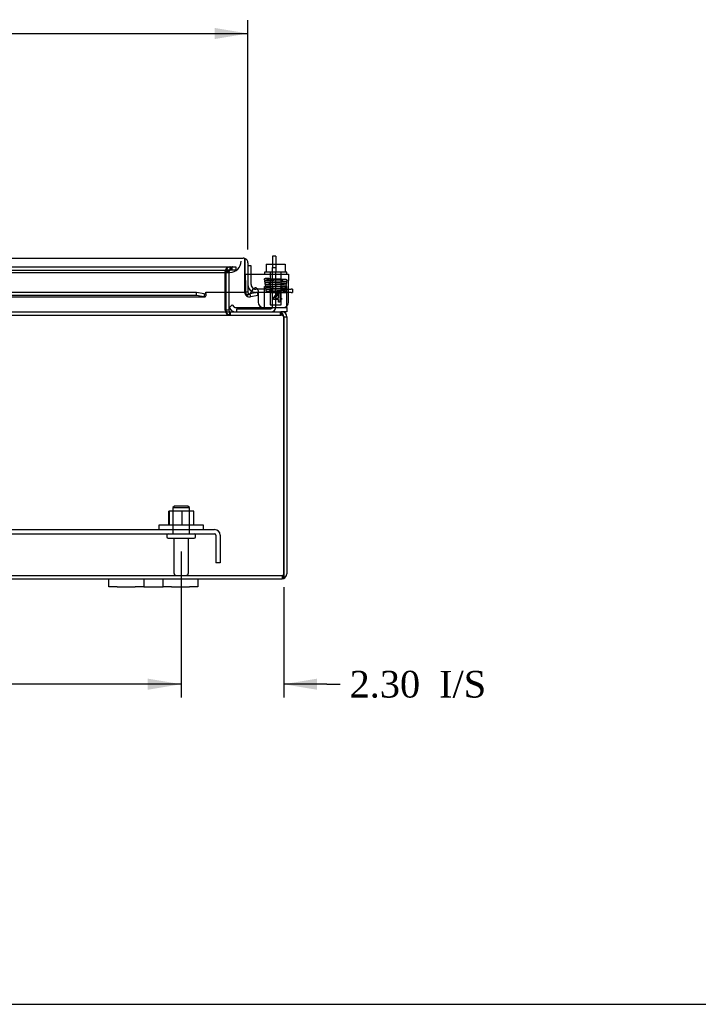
# Model space of a CAD drawing. Header units: inches. Extents: x 1 to 150, y -1 to 99.
# Tile 9 of 23: x 52 to 67, y 0 to 22. Entities that reach past the tile are written whole.
import ezdxf
from ezdxf.enums import TextEntityAlignment as Align
from ezdxf.lldxf.tags import DXFTag

# ---------------------------------------------------------------- set-up
doc = ezdxf.new("R2010")
doc.units = ezdxf.units.IN
doc.header["$MEASUREMENT"] = 0
for name, color, linetype in [('COM40153-1', 7, 'Continuous'), ('COM40153-2', 7, 'Continuous'), ('COM40674', 7, 'Continuous'), ('COM42667', 7, 'Continuous'), ('COM42780', 7, 'Continuous'), ('COM48430', 7, 'Continuous'), ('COM56229', 7, 'Continuous'), ('COM70219', 7, 'Continuous'), ('Default', 7, 'Continuous'), ('FET07710', 7, 'Continuous'), ('NTS166105', 7, 'Continuous'), ('SCC19011', 7, 'Continuous'), ('SPR20265', 7, 'Continuous'), ('STD26094', 7, 'Continuous'), ('WAF25035', 7, 'Continuous'), ('WAF25059', 7, 'Continuous')]:
    doc.layers.add(name, color=color, linetype=linetype)
doc.styles.add('SEACAD_Times_New_Roman', font='times.ttf')
tags = doc.linetypes.add('HIDDEN2', pattern=[0.1875, 0.125, -0.0625]).pattern_tags.tags
tags[6:7] = [DXFTag(74, 4), DXFTag(75, 0), DXFTag(340, '0'), DXFTag(46, 0.0), DXFTag(50, 0.0), DXFTag(44, 0.0), DXFTag(45, 0.0)]
tags[4:5] = [DXFTag(74, 4), DXFTag(75, 0), DXFTag(340, '0'), DXFTag(46, 0.0), DXFTag(50, 0.0), DXFTag(44, 0.0), DXFTag(45, 0.0)]
doc.dimstyles.new('HAMMOND_(STH_-_120x80)', dxfattribs={"dimtxt": 0.6, "dimasz": 0.75, "dimexe": 0.3, "dimexo": 0.3, "dimgap": 0.15, "dimtad": 0, "dimtih": 1, "dimtoh": 1, "dimzin": 0, "dimdsep": 46, "dimtxsty": 'SEACAD_Times_New_Roman', "dimblk1": '_SE_FILLED', "dimblk2": '_SE_FILLED', "dimsah": 1, "dimcen": 0.3, "dimadec": 0, "dimazin": 0, "dimtfac": 0.8, "dimtofl": 0, "dimtmove": 1, "dimatfit": 3, "dimfxl": 1, "dimtolj": 1, "dimtzin": 0, "dimarcsym": 0})

# ---------------------------------------------------------------- blocks, each defined once
blk = doc.blocks.new('SE2')
at = {"layer": 'COM40153-1', "color": 7, "linetype": 'Continuous'}
for p, q in [((57.858, 17.133), (57.858, 16.955)), ((57.93, 17.133), (57.858, 17.133)), ((57.93, 17.133), (57.93, 16.955))]:
    blk.add_line(p, q, dxfattribs=at)
at = {"layer": 'COM40153-1', "color": 7, "linetype": 'HIDDEN2'}
for p, q in [((57.858, 16.955), (57.858, 16.879)), ((57.858, 15.991), (57.858, 16.879)), ((57.858, 16.879), (57.93, 16.879)), ((57.93, 15.991), (57.93, 16.774)), ((57.055, 15.883), (57.055, 15.955)), ((57.055, 15.955), (57.822, 15.955))]:
    blk.add_line(p, q, dxfattribs=at)
for radius in [0.036, 0.108]:
    blk.add_arc((57.822, 15.991), radius, 270, 0, dxfattribs=at)
at = {"layer": 'COM40153-2', "color": 7, "linetype": 'Continuous'}
for p, q in [((57.376, 16.921), (57.306, 16.921)), ((57.376, 16.729), (57.376, 16.921)), ((57.526, 16.391), (57.481, 16.391)), ((58.219, 16.391), (58.277, 16.391)), ((58.306, 16.391), (58.277, 16.391)), ((58.306, 16.391), (58.306, 16.321)), ((57.533, 16.321), (57.481, 16.321)), ((58.277, 16.321), (58.219, 16.321)), ((58.277, 16.321), (58.306, 16.321))]:
    blk.add_line(p, q, dxfattribs=at)
at = {"layer": 'COM40153-2', "color": 7, "linetype": 'HIDDEN2'}
for p, q in [((57.376, 16.496), (57.376, 16.729)), ((57.829, 16.391), (57.526, 16.391)), ((57.829, 16.391), (57.829, 16.321)), ((58.164, 16.391), (57.829, 16.391)), ((58.164, 16.391), (58.219, 16.391)), ((57.829, 16.321), (57.533, 16.321)), ((57.829, 16.321), (58.164, 16.321)), ((58.219, 16.321), (58.164, 16.321))]:
    blk.add_line(p, q, dxfattribs=at)
for radius, end in [(0.175, 238.8814), (0.105, 240.6299)]:
    blk.add_arc((57.481, 16.496), radius, 180, end, dxfattribs=at)
at = {"layer": 'COM40153-2', "color": 7, "linetype": 'Continuous'}
for radius, start in [(0.105, 240.6299), (0.175, 238.8814)]:
    blk.add_arc((57.481, 16.496), radius, start, 270, dxfattribs=at)
at = {"layer": 'COM40674', "color": 7, "linetype": 'HIDDEN2'}
for p, q in [((39.805, 10.987), (56.555, 10.987)), ((39.805, 10.892), (56.555, 10.892)), ((56.585, 10.862), (56.585, 10.237)), ((56.68, 10.862), (56.68, 10.237)), ((56.68, 10.237), (56.585, 10.237))]:
    blk.add_line(p, q, dxfattribs=at)
for radius in [0.125, 0.03]:
    blk.add_arc((56.555, 10.862), radius, 0, 90, dxfattribs=at)
at = {"layer": 'COM42667', "color": 7, "linetype": 'HIDDEN2'}
for p, q in [((57.249, 16.729), (57.306, 16.729)), ((57.249, 16.586), (57.249, 16.729)), ((57.249, 16.586), (57.249, 16.33))]:
    blk.add_line(p, q, dxfattribs=at)
at = {"layer": 'COM42667', "color": 7, "linetype": 'Continuous'}
for p, q in [((57.306, 16.729), (58.219, 16.729)), ((58.219, 16.729), (58.219, 16.586)), ((57.36, 16.298), (57.423, 16.395)), ((58.219, 16.103), (58.219, 16.586)), ((57.533, 16.363), (57.533, 16.103)), ((57.883, 16.192), (57.998, 16.353)), ((57.883, 16.163), (57.883, 16.192)), ((57.992, 16.304), (57.913, 16.192)), ((57.913, 16.192), (57.992, 16.192)), ((57.992, 16.192), (57.992, 16.304)), ((57.998, 16.353), (58.023, 16.353)), ((58.023, 16.353), (58.023, 16.192)), ((58.023, 16.192), (58.056, 16.192)), ((58.056, 16.192), (58.056, 16.163)), ((57.992, 16.163), (57.883, 16.163)), ((57.992, 16.103), (57.992, 16.163)), ((58.023, 16.103), (57.992, 16.103)), ((58.056, 16.163), (58.023, 16.163)), ((58.023, 16.163), (58.023, 16.103))]:
    blk.add_line(p, q, dxfattribs=at)
for centre, radius, start, end in [((57.473, 16.363), 0.06, 0, 147.1545), ((57.309, 16.33), 0.06, 320.4334, 327.1545), ((57.658, 16.103), 0.125, 180, 270), ((58.094, 16.103), 0.125, 270, 0)]:
    blk.add_arc(centre, radius, start, end, dxfattribs=at)
at = {"layer": 'COM42667', "color": 7, "linetype": 'HIDDEN2'}
blk.add_arc((57.309, 16.33), 0.06, 180, 320.4334, dxfattribs=at)
at = {"layer": 'COM42780', "color": 7, "linetype": 'HIDDEN2'}
for p, q in [((57.68, 16.455), (58.18, 16.455)), ((57.68, 16.369), (57.68, 16.455)), ((58.18, 16.315), (58.18, 16.455)), ((57.68, 16.315), (57.68, 16.369)), ((58.18, 16.026), (58.18, 16.315)), ((58.18, 16.013), (58.18, 16.026))]:
    blk.add_line(p, q, dxfattribs=at)
at = {"layer": 'COM42780', "color": 7, "linetype": 'Continuous'}
for p, q in [((56.881, 15.976), (56.948, 16.043)), ((56.881, 15.976), (56.931, 15.925)), ((56.948, 16.043), (56.998, 15.992)), ((57.032, 15.978), (57.93, 15.978)), ((57.93, 15.978), (58.18, 15.978)), ((58.18, 15.978), (58.18, 16.013)), ((58.18, 15.978), (58.18, 15.883)), ((58.18, 15.883), (58.072, 15.883))]:
    blk.add_line(p, q, dxfattribs=at)
for radius in [0.048, 0.143]:
    blk.add_arc((57.032, 16.026), radius, 225, 270, dxfattribs=at)
at = {"layer": 'COM42780', "color": 7, "linetype": 'HIDDEN2'}
blk.add_ellipse((57.43, 16.984), major_axis=(0, -14.322), ratio=0.017455, start_param=1.503851, end_param=1.524085, dxfattribs=at)
blk.add_open_spline([(57.672, 15.978), (57.674, 15.978), (57.675, 15.98), (57.677, 15.983), (57.677, 15.984), (57.678, 15.988), (57.678, 15.99), (57.679, 15.996), (57.679, 16.002), (57.68, 16.013), (57.68, 16.019), (57.68, 16.026)], degree=3, knots=[0, 0, 0, 0, 0.25, 0.25, 0.375, 0.375, 0.5, 0.5, 0.75, 0.75, 1, 1, 1, 1], dxfattribs=at)
at = {"layer": 'COM48430', "color": 7, "linetype": 'HIDDEN2'}
for p, q in [((39.454, 16.896), (56.907, 16.896)), ((56.895, 16.896), (56.895, 16.824)), ((56.907, 16.896), (56.952, 16.896)), ((56.913, 16.896), (56.913, 16.824)), ((56.959, 16.896), (56.952, 16.896)), ((56.952, 16.824), (56.952, 16.896)), ((56.959, 16.896), (57.035, 16.896)), ((57.035, 16.896), (57.035, 16.824)), ((39.454, 16.824), (56.907, 16.824)), ((56.792, 16.326), (56.792, 16.788)), ((56.877, 16.788), (56.805, 16.788)), ((56.805, 16.788), (56.805, 16.326)), ((56.877, 16.788), (56.877, 16.326)), ((56.952, 16.824), (56.907, 16.824)), ((56.959, 16.824), (56.952, 16.824)), ((57.035, 16.824), (56.959, 16.824)), ((38.314, 15.811), (58.047, 15.811)), ((56.895, 15.811), (56.895, 15.883)), ((56.913, 15.811), (56.913, 15.883)), ((58.03, 15.883), (58.03, 15.811)), ((58.048, 15.883), (58.047, 15.883)), ((58.047, 15.811), (58.047, 15.883)), ((58.048, 15.811), (58.047, 15.811)), ((58.048, 15.883), (58.048, 15.811)), ((58.072, 15.811), (58.048, 15.811)), ((58.072, 15.811), (58.072, 15.859)), ((38.288, 9.955), (58.072, 9.955)), ((58.072, 9.955), (58.072, 9.883))]:
    blk.add_line(p, q, dxfattribs=at)
at = {"layer": 'COM48430', "color": 7, "linetype": 'Continuous'}
for p, q in [((56.792, 15.919), (56.792, 16.326)), ((56.805, 16.326), (56.805, 15.919)), ((56.877, 16.326), (56.877, 15.919)), ((49.251, 15.883), (58.047, 15.883)), ((56.877, 15.919), (56.805, 15.919)), ((58.072, 15.883), (58.048, 15.883)), ((58.072, 15.859), (58.072, 15.883)), ((58.108, 15.775), (58.18, 15.775)), ((58.108, 15.775), (58.108, 9.991)), ((58.108, 9.991), (58.108, 15.775)), ((58.18, 15.775), (58.18, 9.991)), ((58.108, 9.89), (58.108, 9.991)), ((58.108, 9.991), (58.108, 9.89)), ((42.18, 9.883), (54.18, 9.883)), ((56.18, 9.883), (58.072, 9.883))]:
    blk.add_line(p, q, dxfattribs=at)
at = {"layer": 'COM48430', "color": 7, "linetype": 'HIDDEN2'}
for centre, radius, start, end in [((56.898, 16.791), 0.106, 91.2987, 181.2013), ((56.913, 16.788), 0.108, 90, 180), ((56.913, 16.788), 0.036, 90, 180), ((56.898, 15.917), 0.106, 178.8065, 268.6935), ((56.913, 15.919), 0.108, 190.3994, 270), ((58.072, 15.775), 0.036, 38.7236, 90), ((58.072, 9.991), 0.036, 270, 0)]:
    blk.add_arc(centre, radius, start, end, dxfattribs=at)
at = {"layer": 'COM48430', "color": 7, "linetype": 'Continuous'}
for centre, radius, start, end in [((56.913, 15.919), 0.108, 180, 190.3994), ((56.913, 15.919), 0.036, 180, 270), ((58.072, 15.775), 0.108, 0, 90), ((58.072, 15.775), 0.036, 0, 38.7236), ((58.072, 9.991), 0.108, 289.4712, 0), ((58.072, 9.991), 0.108, 270, 289.4712)]:
    blk.add_arc(centre, radius, start, end, dxfattribs=at)
at = {"layer": 'COM48430', "color": 7, "linetype": 'HIDDEN2'}
blk.add_ellipse((58.072, 9.991), major_axis=(0, 0.036), ratio=0.997813, start_param=3.141593, end_param=4.712389, dxfattribs=at)
at = {"layer": 'COM48430', "color": 7, "linetype": 'Continuous'}
blk.add_ellipse((58.072, 9.991), major_axis=(0, 0.108), ratio=0.997813, start_param=3.141593, end_param=3.48143, dxfattribs=at)
at = {"layer": 'COM48430', "color": 7, "linetype": 'HIDDEN2'}
for points, knots in [([(56.895, 16.824), (56.885, 16.824), (56.875, 16.824), (56.854, 16.822), (56.844, 16.82), (56.829, 16.816), (56.825, 16.815), (56.815, 16.811), (56.811, 16.809), (56.803, 16.805), (56.799, 16.802), (56.795, 16.797), (56.794, 16.796), (56.792, 16.792), (56.792, 16.79), (56.792, 16.788)], [0, 0, 0, 0, 0.25, 0.25, 0.5, 0.5, 0.625, 0.625, 0.75, 0.75, 0.875, 0.875, 0.9375, 0.9375, 1, 1, 1, 1]), ([(58.108, 15.775), (58.103, 15.78), (58.098, 15.785), (58.088, 15.794), (58.083, 15.797), (58.072, 15.804), (58.067, 15.807), (58.057, 15.81), (58.052, 15.811), (58.047, 15.811)], [0, 0, 0, 0, 0.25, 0.25, 0.5, 0.5, 0.75, 0.75, 1, 1, 1, 1])]:
    blk.add_open_spline(points, degree=3, knots=knots, dxfattribs=at)
at = {"layer": 'COM48430', "color": 7, "linetype": 'Continuous'}
for points, knots in [([(56.792, 15.919), (56.792, 15.918), (56.793, 15.916), (56.794, 15.912), (56.795, 15.91), (56.799, 15.906), (56.803, 15.903), (56.811, 15.898), (56.815, 15.896), (56.825, 15.893), (56.829, 15.892), (56.844, 15.888), (56.854, 15.886), (56.875, 15.884), (56.885, 15.883), (56.895, 15.883)], [0, 0, 0, 0, 0.0625, 0.0625, 0.125, 0.125, 0.25, 0.25, 0.375, 0.375, 0.5, 0.5, 0.75, 0.75, 1, 1, 1, 1]), ([(58.108, 15.775), (58.103, 15.79), (58.098, 15.804), (58.088, 15.83), (58.083, 15.842), (58.072, 15.862), (58.067, 15.87), (58.057, 15.881), (58.052, 15.883), (58.047, 15.883)], [0, 0, 0, 0, 0.25, 0.25, 0.5, 0.5, 0.75, 0.75, 1, 1, 1, 1])]:
    blk.add_open_spline(points, degree=3, knots=knots, dxfattribs=at)
at = {"layer": 'COM56229', "color": 7, "linetype": 'Continuous'}
for p, q in [((39.226, 17.093), (57.198, 17.093)), ((57.234, 16.985), (57.234, 17.087)), ((57.234, 17.087), (57.234, 16.985)), ((57.234, 16.326), (57.234, 16.985)), ((57.234, 16.985), (57.234, 16.326)), ((57.306, 16.985), (57.306, 16.326)), ((56.151, 16.321), (48.769, 16.321)), ((56.151, 16.25), (48.769, 16.25)), ((48.769, 16.218), (56.331, 16.218)), ((56.324, 16.291), (56.151, 16.321)), ((56.151, 16.25), (56.151, 16.321)), ((56.324, 16.22), (56.151, 16.25)), ((56.324, 16.291), (56.324, 16.22)), ((56.359, 16.326), (57.234, 16.326)), ((56.359, 16.299), (56.359, 16.326)), ((56.359, 16.299), (56.359, 16.244)), ((57.306, 16.326), (57.234, 16.326)), ((57.319, 16.299), (57.273, 16.244)), ((57.519, 16.321), (57.349, 16.291)), ((57.349, 16.291), (57.361, 16.22)), ((57.531, 16.25), (57.361, 16.22)), ((57.531, 16.25), (57.519, 16.321))]:
    blk.add_line(p, q, dxfattribs=at)
for centre, radius, start, end in [((57.198, 16.985), 0.108, 70.5288, 90), ((57.198, 16.985), 0.108, 0, 70.5288), ((56.331, 16.344), 0.0534, 262.6265, 302.4219), ((57.342, 16.326), 0.108, 180, 230), ((57.342, 16.326), 0.108, 230.0001, 279.9999), ((57.342, 16.326), 0.036, 180, 230), ((57.342, 16.326), 0.036, 230, 280)]:
    blk.add_arc(centre, radius, start, end, dxfattribs=at)
blk.add_ellipse((57.198, 16.985), major_axis=(0, -0.108), ratio=0.997813, start_param=2.801756, end_param=3.141593, dxfattribs=at)
blk.add_open_spline([(56.324, 16.22), (56.33, 16.217), (56.336, 16.218), (56.348, 16.226), (56.353, 16.234), (56.359, 16.244)], degree=3, knots=[0, 0, 0, 0, 0.5, 0.5, 1, 1, 1, 1], dxfattribs=at)
at = {"layer": 'COM70219', "color": 7, "linetype": 'HIDDEN2'}
for p, q in [((39.712, 16.771), (56.649, 16.771)), ((56.649, 16.771), (56.899, 16.771))]:
    blk.add_line(p, q, dxfattribs=at)
blk.add_arc((56.899, 17.021), 0.25, 270, 0, dxfattribs=at)
at = {"layer": 'FET07710', "color": 7, "linetype": 'Continuous'}
for p, q in [((54.18, 9.696), (54.18, 9.883)), ((54.18, 9.883), (54.368, 9.883)), ((54.368, 9.883), (54.774, 9.883)), ((54.774, 9.883), (54.962, 9.883)), ((54.962, 9.883), (55.18, 9.883)), ((54.962, 9.883), (54.962, 9.696)), ((55.18, 9.883), (55.18, 9.883)), ((55.18, 9.883), (55.398, 9.883)), ((55.398, 9.696), (55.398, 9.883)), ((55.398, 9.883), (55.586, 9.883)), ((55.586, 9.883), (55.993, 9.883)), ((55.993, 9.883), (56.18, 9.883)), ((56.18, 9.883), (56.18, 9.696)), ((54.368, 9.696), (54.18, 9.696)), ((54.368, 9.696), (54.774, 9.696)), ((54.962, 9.696), (54.774, 9.696)), ((54.962, 9.696), (55.18, 9.696)), ((55.18, 9.696), (55.398, 9.696)), ((55.18, 9.696), (55.18, 9.696)), ((55.586, 9.696), (55.398, 9.696)), ((55.586, 9.696), (55.993, 9.696)), ((56.18, 9.696), (55.993, 9.696))]:
    blk.add_line(p, q, dxfattribs=at)
at = {"layer": 'NTS166105', "color": 7, "linetype": 'HIDDEN2'}
for p, q in [((55.54, 11.403), (55.527, 11.403)), ((55.527, 11.083), (55.527, 11.403)), ((55.828, 11.403), (55.54, 11.403)), ((55.54, 11.083), (55.54, 11.403)), ((56.086, 11.403), (55.828, 11.403)), ((55.828, 11.083), (55.828, 11.403)), ((56.086, 11.083), (56.086, 11.403))]:
    blk.add_line(p, q, dxfattribs=at)
at = {"layer": 'SCC19011', "color": 7, "linetype": 'Continuous'}
for p, q in [((57.715, 16.955), (57.715, 16.774)), ((57.715, 16.955), (57.93, 16.955)), ((57.93, 16.955), (57.93, 16.774)), ((57.93, 16.955), (58.145, 16.955)), ((58.145, 16.955), (58.145, 16.774))]:
    blk.add_line(p, q, dxfattribs=at)
at = {"layer": 'SCC19011', "color": 7, "linetype": 'HIDDEN2'}
for p, q in [((57.808, 16.774), (57.808, 16.042)), ((58.052, 16.042), (58.052, 16.774)), ((57.808, 16.042), (58.052, 16.042))]:
    blk.add_line(p, q, dxfattribs=at)
at = {"layer": 'SPR20265', "color": 7, "linetype": 'HIDDEN2'}
blk.add_circle((58.13, 16.339), 0.0175, dxfattribs=at)
blk.add_ellipse((57.758, 16.62), major_axis=(0, 0.0175), ratio=0.707107, dxfattribs=at)
for points, knots in [([(57.758, 16.638), (57.741, 16.637), (57.717, 16.635), (57.692, 16.632), (57.679, 16.628), (57.673, 16.623), (57.671, 16.619), (57.67, 16.614), (57.67, 16.61), (57.672, 16.605), (57.677, 16.599), (57.682, 16.598), (57.692, 16.595), (57.707, 16.593), (57.725, 16.592), (57.747, 16.591), (57.769, 16.59), (57.784, 16.589), (57.79, 16.589)], [0, 0, 0, 0, 0.0665018, 0.1204271, 0.1614075, 0.1890464, 0.197835, 0.203518, 0.2121914, 0.2191213, 0.2250227, 0.2512014, 0.2998051, 0.3324864, 0.3701343, 0.4068264, 0.4410211, 0.4656379, 0.4656379, 0.4656379, 0.4656379]), ([(58.17, 16.607), (58.168, 16.607), (58.164, 16.609), (58.143, 16.61), (58.116, 16.612), (58.085, 16.613), (58.052, 16.615), (58.019, 16.616), (57.987, 16.617), (57.952, 16.618), (57.914, 16.619), (57.87, 16.621), (57.826, 16.622), (57.792, 16.624), (57.773, 16.624), (57.768, 16.625)], [0, 0, 0, 0, 0.0591855, 0.1143694, 0.1655569, 0.2127202, 0.2558543, 0.2949653, 0.3300532, 0.3611127, 0.4110416, 0.4522591, 0.5021942, 0.561486, 0.5819177, 0.5819177, 0.5819177, 0.5819177]), ([(58.169, 16.571), (58.171, 16.571), (58.173, 16.572), (58.177, 16.573), (58.181, 16.575), (58.184, 16.579), (58.186, 16.582), (58.187, 16.587), (58.187, 16.593), (58.184, 16.599), (58.179, 16.604), (58.173, 16.607), (58.17, 16.607), (58.168, 16.607)], [0, 0, 0, 0, 0.061046, 0.125273, 0.191172, 0.257138, 0.321758, 0.38405, 0.50258, 0.627092, 0.754222, 0.87904, 1, 1, 1, 1]), ([(57.695, 16.581), (57.694, 16.581), (57.691, 16.581), (57.687, 16.579), (57.684, 16.577), (57.681, 16.574), (57.679, 16.571), (57.678, 16.566), (57.678, 16.56), (57.681, 16.553), (57.689, 16.547), (57.694, 16.545), (57.699, 16.545)], [0, 0, 0, 0, 0.055383, 0.112985, 0.171703, 0.230339, 0.287909, 0.343892, 0.45376, 0.576632, 0.710657, 1, 1, 1, 1]), ([(57.706, 16.533), (57.703, 16.532), (57.697, 16.531), (57.69, 16.526), (57.686, 16.518), (57.686, 16.511), (57.688, 16.505), (57.692, 16.5), (57.695, 16.498), (57.698, 16.497), (57.701, 16.497), (57.702, 16.496), (57.703, 16.496)], [0, 0, 0, 0, 0.179474, 0.349583, 0.499926, 0.62563, 0.739127, 0.840103, 0.885308, 0.926766, 0.964791, 1, 1, 1, 1]), ([(58.167, 16.606), (58.167, 16.606), (58.167, 16.605), (58.16, 16.604), (58.14, 16.602), (58.106, 16.6), (58.067, 16.599), (58.029, 16.597), (57.994, 16.596), (57.964, 16.595), (57.938, 16.594), (57.911, 16.593), (57.879, 16.592), (57.841, 16.591), (57.798, 16.589), (57.756, 16.587), (57.719, 16.585), (57.699, 16.583), (57.693, 16.582), (57.693, 16.581), (57.693, 16.581)], [0.0163995, 0.0163995, 0.0163995, 0.0163995, 0.0467764, 0.0913328, 0.1735779, 0.2470179, 0.3116149, 0.367326, 0.4141413, 0.4520676, 0.4813494, 0.5136368, 0.5552037, 0.6060574, 0.6661943, 0.7356378, 0.814343, 0.9023582, 0.9500107, 0.9710202, 0.9710202, 0.9710202, 0.9710202]), ([(58.152, 16.506), (58.15, 16.505), (58.147, 16.504), (58.133, 16.503), (58.115, 16.502), (58.087, 16.5), (58.047, 16.498), (57.998, 16.496), (57.954, 16.495), (57.919, 16.493), (57.888, 16.492), (57.857, 16.491), (57.824, 16.49), (57.79, 16.488), (57.757, 16.487), (57.731, 16.485), (57.714, 16.483), (57.705, 16.48), (57.701, 16.479), (57.694, 16.472), (57.693, 16.464), (57.695, 16.456), (57.701, 16.449), (57.709, 16.446), (57.72, 16.444), (57.745, 16.442), (57.777, 16.44), (57.799, 16.439), (57.804, 16.439)], [0, 0, 0, 0, 0.0304941, 0.0593283, 0.0865007, 0.1119983, 0.1578778, 0.1971531, 0.2297826, 0.2557703, 0.2763535, 0.2991704, 0.3255346, 0.3554719, 0.3890329, 0.4257837, 0.4571571, 0.4800694, 0.4945135, 0.5019833, 0.5129709, 0.5206373, 0.5289444, 0.546976, 0.5674492, 0.61117, 0.6585488, 0.6713773, 0.6713773, 0.6713773, 0.6713773]), ([(57.696, 16.546), (57.698, 16.545), (57.703, 16.544), (57.719, 16.543), (57.739, 16.541), (57.764, 16.54), (57.784, 16.539), (57.795, 16.539)], [0, 0, 0, 0, 0.0305361, 0.0594124, 0.0866374, 0.1122034, 0.1411497, 0.1411497, 0.1411497, 0.1411497]), ([(57.698, 16.547), (57.698, 16.547), (57.698, 16.547), (57.703, 16.549), (57.722, 16.55), (57.758, 16.552), (57.799, 16.554), (57.841, 16.556), (57.879, 16.557), (57.911, 16.558), (57.938, 16.559), (57.964, 16.56), (57.994, 16.561), (58.029, 16.562), (58.068, 16.564), (58.107, 16.565), (58.143, 16.567), (58.163, 16.569), (58.171, 16.571), (58.171, 16.571), (58.171, 16.572)], [0.033748, 0.033748, 0.033748, 0.033748, 0.0489195, 0.095683, 0.1823868, 0.2602635, 0.3292362, 0.3891532, 0.4399423, 0.481528, 0.5138663, 0.5432142, 0.5812563, 0.6282729, 0.6843159, 0.7494377, 0.8236725, 0.9070635, 0.9523571, 0.9872169, 0.9872169, 0.9872169, 0.9872169]), ([(57.701, 16.496), (57.702, 16.496), (57.708, 16.494), (57.728, 16.492), (57.762, 16.49), (57.788, 16.489), (57.799, 16.489)], [0.0505359, 0.0505359, 0.0505359, 0.0505359, 0.0986266, 0.1873121, 0.2665354, 0.3220801, 0.3220801, 0.3220801, 0.3220801]), ([(57.719, 16.432), (57.717, 16.432), (57.715, 16.431), (57.711, 16.43), (57.707, 16.428), (57.704, 16.423), (57.701, 16.417), (57.701, 16.41), (57.704, 16.404), (57.709, 16.399), (57.715, 16.396), (57.718, 16.396), (57.72, 16.395)], [0, 0, 0, 0, 0.063728, 0.130533, 0.198895, 0.267172, 0.397362, 0.518273, 0.643035, 0.768012, 0.887736, 1, 1, 1, 1]), ([(58.149, 16.553), (58.149, 16.553), (58.148, 16.553), (58.139, 16.553), (58.121, 16.552), (58.093, 16.55), (58.066, 16.549), (58.032, 16.548), (57.99, 16.546), (57.94, 16.544), (57.882, 16.542), (57.822, 16.54), (57.775, 16.538), (57.744, 16.536), (57.724, 16.535), (57.709, 16.534), (57.705, 16.533), (57.703, 16.532)], [0.5383375, 0.5383375, 0.5383375, 0.5383375, 0.5444583, 0.5648811, 0.6086384, 0.6320223, 0.6563802, 0.6839369, 0.715893, 0.7522453, 0.7929998, 0.838118, 0.8875945, 0.9140595, 0.9416127, 0.9702604, 1, 1, 1, 1]), ([(57.704, 16.603), (57.705, 16.602), (57.709, 16.601), (57.719, 16.601), (57.738, 16.602), (57.75, 16.602), (57.758, 16.603)], [0.8537284, 0.8537284, 0.8537284, 0.8537284, 0.8778061, 0.931091, 0.9635766, 1, 1, 1, 1]), ([(57.706, 16.497), (57.708, 16.498), (57.711, 16.499), (57.727, 16.5), (57.746, 16.501), (57.776, 16.503), (57.818, 16.505), (57.87, 16.507), (57.915, 16.508), (57.952, 16.51), (57.984, 16.511), (58.017, 16.512), (58.051, 16.513), (58.087, 16.515), (58.12, 16.517), (58.145, 16.518), (58.16, 16.52), (58.169, 16.523), (58.173, 16.525), (58.179, 16.533), (58.18, 16.542), (58.176, 16.55), (58.169, 16.555), (58.161, 16.557), (58.147, 16.559), (58.126, 16.561), (58.097, 16.563), (58.079, 16.563), (58.069, 16.564), (58.069, 16.564)], [0, 0, 0, 0, 0.0301633, 0.0586978, 0.0855925, 0.110845, 0.1562349, 0.1949739, 0.2270077, 0.2522635, 0.2727406, 0.2959527, 0.3226426, 0.3528701, 0.3866847, 0.4228332, 0.452414, 0.4737263, 0.4867345, 0.4944294, 0.5070558, 0.5152939, 0.5239024, 0.542519, 0.5631616, 0.6069454, 0.6302126, 0.6544816, 0.6565716, 0.6565716, 0.6565716, 0.6565716]), ([(58.143, 16.456), (58.143, 16.456), (58.143, 16.456), (58.139, 16.454), (58.123, 16.453), (58.091, 16.451), (58.055, 16.449), (58.017, 16.447), (57.983, 16.446), (57.954, 16.445), (57.929, 16.444), (57.906, 16.443), (57.879, 16.442), (57.848, 16.441), (57.813, 16.439), (57.777, 16.438), (57.744, 16.436), (57.721, 16.433), (57.718, 16.432), (57.717, 16.431)], [0.0401797, 0.0401797, 0.0401797, 0.0401797, 0.0493455, 0.0964457, 0.1836582, 0.261949, 0.3312053, 0.3913832, 0.4424557, 0.4843973, 0.517165, 0.5462371, 0.5839191, 0.630645, 0.6864412, 0.7512779, 0.8251352, 0.9080543, 0.9923513, 0.9923513, 0.9923513, 0.9923513]), ([(57.717, 16.396), (57.719, 16.396), (57.721, 16.395), (57.733, 16.393), (57.749, 16.392), (57.773, 16.391), (57.794, 16.389), (57.809, 16.389)], [0, 0, 0, 0, 0.0305619, 0.0594549, 0.0866849, 0.1122486, 0.1538825, 0.1538825, 0.1538825, 0.1538825]), ([(57.721, 16.397), (57.722, 16.397), (57.725, 16.399), (57.747, 16.401), (57.778, 16.403), (57.814, 16.404), (57.848, 16.406), (57.88, 16.407), (57.906, 16.408), (57.929, 16.409), (57.954, 16.41), (57.983, 16.411), (58.018, 16.412), (58.056, 16.414), (58.094, 16.416), (58.127, 16.418), (58.144, 16.42), (58.149, 16.421), (58.149, 16.422), (58.149, 16.422)], [0.0115616, 0.0115616, 0.0115616, 0.0115616, 0.0899726, 0.1714747, 0.2443436, 0.3085143, 0.3638832, 0.4103453, 0.4478676, 0.4768419, 0.5095275, 0.5514272, 0.6025683, 0.6630148, 0.7328526, 0.8121885, 0.9010686, 0.949295, 0.9660734, 0.9660734, 0.9660734, 0.9660734]), ([(57.724, 16.45), (57.724, 16.45), (57.726, 16.45), (57.736, 16.45), (57.755, 16.452), (57.783, 16.453), (57.809, 16.454), (57.842, 16.456), (57.883, 16.457), (57.932, 16.459), (57.987, 16.461), (58.044, 16.463), (58.088, 16.465), (58.117, 16.467), (58.135, 16.468), (58.149, 16.469), (58.153, 16.47), (58.155, 16.471)], [0.5294555, 0.5294555, 0.5294555, 0.5294555, 0.5403146, 0.5608251, 0.604672, 0.6280605, 0.6525456, 0.6805925, 0.7129846, 0.7497178, 0.7908288, 0.8363575, 0.8862928, 0.9130166, 0.9408794, 0.9698722, 1, 1, 1, 1]), ([(58.127, 16.403), (58.127, 16.403), (58.126, 16.403), (58.122, 16.403), (58.109, 16.402), (58.087, 16.401), (58.064, 16.399), (58.036, 16.398), (57.999, 16.397), (57.954, 16.395), (57.902, 16.393), (57.847, 16.391), (57.803, 16.389), (57.772, 16.387), (57.752, 16.386), (57.736, 16.384), (57.731, 16.383), (57.728, 16.383)], [0.5465425, 0.5465425, 0.5465425, 0.5465425, 0.5512445, 0.5664923, 0.6098895, 0.6331663, 0.6574378, 0.6848784, 0.7167161, 0.7529459, 0.793575, 0.8385608, 0.8878997, 0.914292, 0.9417695, 0.9703393, 1, 1, 1, 1]), ([(57.731, 16.348), (57.734, 16.348), (57.739, 16.349), (57.755, 16.351), (57.775, 16.352), (57.804, 16.354), (57.844, 16.355), (57.892, 16.357), (57.933, 16.359), (57.966, 16.36), (57.994, 16.361), (58.021, 16.362), (58.05, 16.364), (58.079, 16.365), (58.105, 16.367), (58.125, 16.369), (58.138, 16.37), (58.145, 16.373), (58.15, 16.375), (58.156, 16.384), (58.156, 16.395), (58.145, 16.406), (58.133, 16.408), (58.119, 16.41), (58.097, 16.412), (58.072, 16.413), (58.06, 16.414), (58.055, 16.414)], [0, 0, 0, 0, 0.030197, 0.058759, 0.0856751, 0.1109437, 0.1563456, 0.1950622, 0.2270361, 0.252192, 0.2725679, 0.295191, 0.3206721, 0.3490759, 0.3804523, 0.4135381, 0.440677, 0.4606386, 0.4734268, 0.4827625, 0.5003994, 0.5224377, 0.5429697, 0.563493, 0.6071163, 0.6303581, 0.6447558, 0.6447558, 0.6447558, 0.6447558]), ([(58.145, 16.457), (58.143, 16.458), (58.138, 16.459), (58.123, 16.46), (58.103, 16.462), (58.082, 16.463), (58.066, 16.463), (58.06, 16.464)], [0, 0, 0, 0, 0.0302202, 0.0588077, 0.0857594, 0.1110815, 0.130177, 0.130177, 0.130177, 0.130177]), ([(58.155, 16.507), (58.155, 16.507), (58.149, 16.508), (58.131, 16.51), (58.1, 16.512), (58.075, 16.513), (58.064, 16.514)], [0.0472129, 0.0472129, 0.0472129, 0.0472129, 0.0921552, 0.175005, 0.2487919, 0.3056704, 0.3056704, 0.3056704, 0.3056704]), ([(58.146, 16.422), (58.147, 16.422), (58.148, 16.422), (58.151, 16.422), (58.154, 16.423), (58.156, 16.425), (58.159, 16.427), (58.161, 16.43), (58.162, 16.433), (58.163, 16.437), (58.163, 16.444), (58.159, 16.451), (58.151, 16.457), (58.145, 16.458), (58.142, 16.458)], [0, 0, 0, 0, 0.036353, 0.073764, 0.113325, 0.155834, 0.201742, 0.251197, 0.304133, 0.360387, 0.484485, 0.636448, 0.811563, 1, 1, 1, 1]), ([(58.151, 16.47), (58.155, 16.471), (58.16, 16.472), (58.168, 16.477), (58.171, 16.485), (58.171, 16.492), (58.169, 16.498), (58.165, 16.503), (58.159, 16.506), (58.156, 16.506), (58.154, 16.506)], [0, 0, 0, 0, 0.174522, 0.341814, 0.49099, 0.617224, 0.732964, 0.83707, 0.926174, 1, 1, 1, 1]), ([(57.732, 16.383), (57.727, 16.383), (57.721, 16.382), (57.713, 16.375), (57.71, 16.368), (57.709, 16.362), (57.711, 16.357), (57.713, 16.354), (57.715, 16.351), (57.719, 16.349), (57.723, 16.347), (57.725, 16.347), (57.727, 16.347)], [0, 0, 0, 0, 0.306204, 0.442937, 0.565203, 0.671636, 0.724965, 0.779543, 0.835119, 0.890984, 0.946216, 1, 1, 1, 1]), ([(57.723, 16.347), (57.723, 16.346), (57.727, 16.345), (57.738, 16.344), (57.758, 16.342), (57.79, 16.34), (57.834, 16.338), (57.875, 16.336), (57.911, 16.335), (57.94, 16.333), (57.968, 16.332), (57.996, 16.331), (58.026, 16.33), (58.055, 16.329), (58.082, 16.327), (58.1, 16.327), (58.108, 16.327), (58.11, 16.329), (58.11, 16.329)], [0.0605113, 0.0605113, 0.0605113, 0.0605113, 0.1176375, 0.1714439, 0.2219645, 0.3130499, 0.3914103, 0.4572711, 0.5107604, 0.5519716, 0.5905387, 0.6343923, 0.6834568, 0.737587, 0.7963159, 0.8533664, 0.9061775, 0.9171638, 0.9171638, 0.9171638, 0.9171638]), ([(58.148, 16.336), (58.148, 16.339), (58.147, 16.343), (58.14, 16.351), (58.125, 16.357), (58.106, 16.36), (58.089, 16.362), (58.07, 16.363), (58.056, 16.363), (58.05, 16.364)], [0, 0, 0, 0, 0.0396875, 0.0757923, 0.1362001, 0.1814176, 0.2157313, 0.259953, 0.2943969, 0.2943969, 0.2943969, 0.2943969])]:
    blk.add_open_spline(points, degree=3, knots=knots, dxfattribs=at)
at = {"layer": 'STD26094', "color": 7, "linetype": 'HIDDEN2'}
for p, q in [((55.655, 11.517), (55.618, 11.48)), ((55.955, 11.517), (55.655, 11.517)), ((55.993, 11.48), (55.955, 11.517)), ((55.618, 11.48), (55.993, 11.48)), ((55.618, 11.48), (55.618, 10.892)), ((55.993, 10.892), (55.993, 11.48)), ((55.48, 10.862), (55.48, 10.822)), ((56.13, 10.822), (56.13, 10.862)), ((55.51, 10.792), (56.1, 10.792)), ((55.64, 10.792), (55.64, 10.015)), ((55.97, 10.015), (55.97, 10.792))]:
    blk.add_line(p, q, dxfattribs=at)
for centre, radius, start, end in [((55.51, 10.862), 0.03, 90, 180), ((56.1, 10.862), 0.03, 0, 90), ((55.51, 10.822), 0.03, 180, 270), ((56.1, 10.822), 0.03, 270, 0), ((55.7, 10.015), 0.06, 180, 270), ((55.91, 10.015), 0.06, 270, 0)]:
    blk.add_arc(centre, radius, start, end, dxfattribs=at)
at = {"layer": 'WAF25035', "color": 7, "linetype": 'Continuous'}
for p, q in [((58.18, 16.774), (57.68, 16.774)), ((57.68, 16.774), (57.68, 16.729)), ((58.18, 16.729), (58.18, 16.774))]:
    blk.add_line(p, q, dxfattribs=at)
at = {"layer": 'WAF25059', "color": 7, "linetype": 'HIDDEN2'}
for p, q in [((56.305, 11.083), (55.305, 11.083)), ((55.305, 11.083), (55.305, 10.987)), ((56.305, 10.987), (56.305, 11.083))]:
    blk.add_line(p, q, dxfattribs=at)
blk = doc.blocks.new('DMBLK551')
at = {"layer": 'Default', "linetype": 'Continuous'}
for points in [[(41.305, 7.385), (41.305, 7.635), (40.555, 7.51)], [(55.055, 7.385), (55.805, 7.51), (55.055, 7.635)]]:
    blk.add_hatch(color=7, dxfattribs=at).paths.add_polyline_path(points)
at = {"layer": 'Default', "color": 7, "linetype": 'Continuous'}
for p, q in [((40.555, 10.492), (40.555, 7.21)), ((55.805, 10.492), (55.805, 7.21)), ((46.947, 7.51), (40.555, 7.51)), ((55.805, 7.51), (49.414, 7.51))]:
    blk.add_line(p, q, dxfattribs=at)
at = {"layer": 'Default', "color": 7, "linetype": 'Continuous', "style": 'SEACAD_Times_New_Roman'}
blk.add_text('15.25', height=0.6, dxfattribs=at).set_placement((47.157, 7.81), align=Align.TOP_LEFT)
blk = doc.blocks.new('_SE_FILLED')
at = {"color": 0}
blk.add_line((0, 0), (-1, 0), dxfattribs=at)
blk.add_solid([(0, 0), (-1, -0.1665), (-1, 0.1665), (0, 0)], dxfattribs=at)
blk = doc.blocks.new('DMBLK552')
at = {"layer": 'Default', "linetype": 'Continuous'}
for points in [[(39.868, 22.268), (39.118, 22.143), (39.868, 22.018)], [(56.556, 22.268), (56.556, 22.018), (57.306, 22.143)]]:
    blk.add_hatch(color=7, dxfattribs=at).paths.add_polyline_path(points)
at = {"layer": 'Default', "color": 7, "linetype": 'Continuous'}
for p, q in [((39.118, 17.285), (39.118, 22.443)), ((57.306, 17.285), (57.306, 22.443)), ((39.118, 22.143), (46.979, 22.143)), ((49.446, 22.143), (57.306, 22.143))]:
    blk.add_line(p, q, dxfattribs=at)
at = {"layer": 'Default', "color": 7, "linetype": 'Continuous', "style": 'SEACAD_Times_New_Roman'}
blk.add_text('18.19', height=0.6, dxfattribs=at).set_placement((47.189, 22.443), align=Align.TOP_LEFT)
blk = doc.blocks.new('DMBLK556')
at = {"layer": 'Default', "linetype": 'Continuous'}
for points in [[(55.055, 7.385), (55.805, 7.51), (55.055, 7.635)], [(58.858, 7.385), (58.858, 7.635), (58.108, 7.51)]]:
    blk.add_hatch(color=7, dxfattribs=at).paths.add_polyline_path(points)
at = {"layer": 'Default', "color": 7, "linetype": 'Continuous'}
for p, q in [((55.805, 10.492), (55.805, 7.21)), ((58.108, 9.691), (58.108, 7.21)), ((55.805, 7.51), (54.305, 7.51)), ((59.079, 7.51), (58.108, 7.51)), ((59.079, 7.51), (59.379, 7.51))]:
    blk.add_line(p, q, dxfattribs=at)
at = {"layer": 'Default', "color": 7, "linetype": 'Continuous', "style": 'SEACAD_Times_New_Roman'}
for s, p in [('2.30', (59.589, 7.81)), ('I/S', (61.601, 7.81))]:
    blk.add_text(s, height=0.6, dxfattribs=at).set_placement(p, align=Align.TOP_LEFT)
blk = doc.blocks.new('BORDER')
at = {"layer": 'Default', "color": 7, "linetype": 'Continuous'}
blk.add_line((-41.86, 0), (0, 0), dxfattribs=at)

msp = doc.modelspace()

# ---------------------------------------------------------------- block references
at = {"layer": 'Default', "color": 7, "xscale": 3.56, "yscale": 3.56, "zscale": 3.56}
msp.add_blockref('BORDER', (149.664, 0.311), dxfattribs=at)
at = {"layer": 'Default'}
msp.add_blockref('SE2', (0, 0), dxfattribs=at)

# ---------------------------------------------------------------- dimensions: what is measured, and where the dimension line sits
at = {"layer": 'Default', "color": 7, "linetype": 'Continuous'}
for base, p1, p2, angle, picture, middle in [((39.118, 22.143), (39.118, 16.985), (57.306, 16.985), 0, 'DMBLK552', (48.212, 22.143)), ((55.805, 7.51), (55.805, 10.792), (40.555, 10.792), 180, 'DMBLK551', (48.18, 7.51))]:
    dim = msp.add_linear_dim(base=base, p1=p1, p2=p2, angle=angle, text='\\A1;<>', dimstyle='HAMMOND_(STH_-_120x80)', override={"dimtmove": 0}, dxfattribs=at)
    dim.commit()
    dim.dimension.update_dxf_attribs({"geometry": picture, "text_midpoint": middle, "dimtype": 161})
dim = msp.add_linear_dim(base=(55.805, 7.51), p1=(58.108, 9.991), p2=(55.805, 10.792), text='\\A1;<> I/S', dimstyle='HAMMOND_(STH_-_120x80)', dxfattribs=at)
dim.commit()
dim.dimension.update_dxf_attribs({"geometry": 'DMBLK556', "text_midpoint": (59.379, 7.51), "dimtype": 160})

doc.saveas('drawing.dxf')
